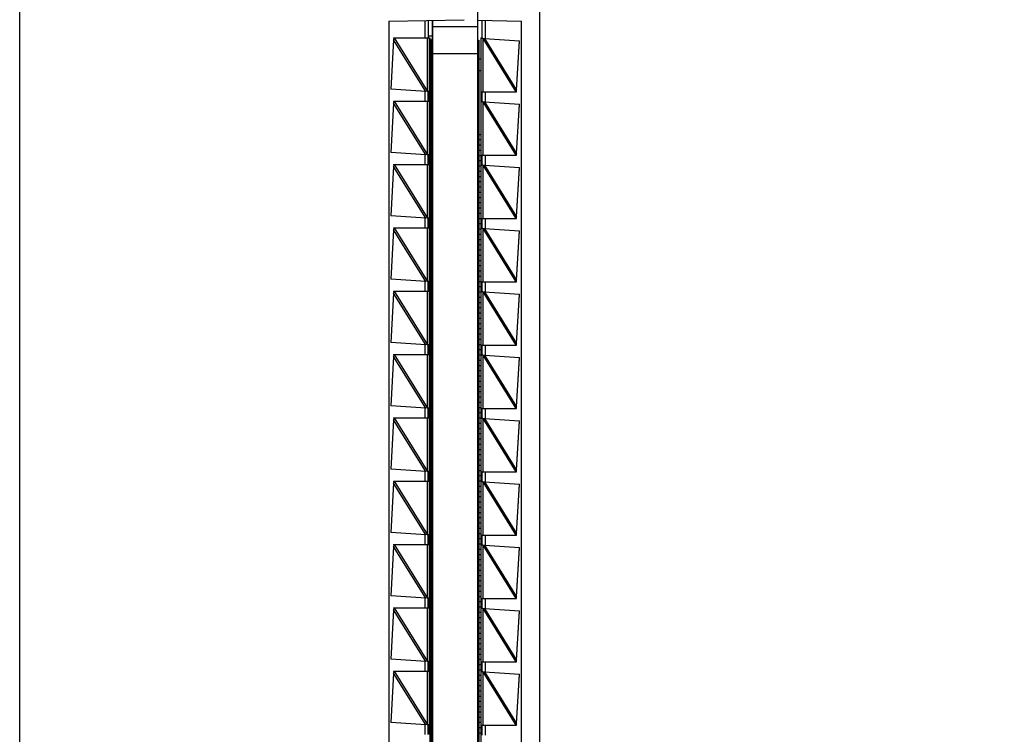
# Model space of a CAD drawing. Header units: inches. Extents: x 0 to 22, y 0 to 17.
# Tile 20 of 23: x 16.7 to 18.2, y 9.2 to 10.3. Entities that reach past the tile are written whole.
import ezdxf

# ---------------------------------------------------------------- set-up
doc = ezdxf.new("R2010")
doc.units = ezdxf.units.IN
doc.header["$LTSCALE"] = 1.21
doc.header["$MEASUREMENT"] = 0
doc.layers.get('0').update_dxf_attribs({"linetype": 'CONTINUOUS'})
doc.layers.add('DIMENSIONS', color=7, linetype='CONTINUOUS')
doc.styles.get("Standard").update_dxf_attribs({"font": 'txt', "width": 0.8})
doc.dimstyles.new('DIMSTYLE_1', dxfattribs={"dimtxt": 0.125, "dimasz": 0.18, "dimexe": 0.18, "dimexo": 0.0625, "dimgap": 0.09, "dimtad": 0, "dimtih": 1, "dimtoh": 1, "dimdec": 3, "dimzin": 4, "dimdsep": 46, "dimtxsty": 'STANDARD', "dimblk": '_FILLED', "dimblk1": '_FILLED', "dimblk2": '_FILLED', "dimcen": 0.09, "dimadec": 0, "dimazin": 0, "dimtp": 0.01, "dimtm": 0.01, "dimtfac": 1, "dimtdec": 3, "dimtofl": 0, "dimtmove": 0, "dimatfit": 3, "dimldrblk": '_FILLED', "dimfxl": 1, "dimtolj": 1, "dimtzin": 4, "dimarcsym": 0})

# ---------------------------------------------------------------- blocks, each defined once
blk = doc.blocks.new('*D14')
at = {"layer": 'DIMENSIONS', "color": 2, "linetype": 'CONTINUOUS'}
blk.add_line((16.8386, 11.1437), (16.8386, 11.7656), dxfattribs=at)
at = {"layer": 'DIMENSIONS', "color": 2, "linetype": 'CONTINUOUS', "insert": (16.7761, 11.8281), "char_height": 0.125, "width": 1.225, "attachment_point": 1, "rotation": 90, "line_spacing_factor": 0.9}
blk.add_mtext('.502{\\Ftxt.shx;\\W1.000000;\\H0.125000; }[12.75]', dxfattribs=at)
blk = doc.blocks.new('_FILLED')
at = {"color": 0, "linetype": 'BYBLOCK'}
blk.add_solid([(0, 0), (-1, 0.1736), (-1, -0.1736)], dxfattribs=at)
blk = doc.blocks.new('*D16')
at = {"layer": 'DIMENSIONS', "color": 2, "linetype": 'CONTINUOUS'}
blk.add_line((17.0262, 10.9561), (18.1711, 10.9561), dxfattribs=at)
at = {"layer": 'DIMENSIONS', "color": 2, "linetype": 'CONTINUOUS', "insert": (18.2336, 11.0186), "char_height": 0.125, "width": 1.425, "attachment_point": 1, "line_spacing_factor": 0.9}
blk.add_mtext('4.822{\\Ftxt.shx;\\W1.000000;\\H0.125000; }[122.48]', dxfattribs=at)

msp = doc.modelspace()

# ---------------------------------------------------------------- linework, layer by layer
at = {"color": 7, "linetype": 'CONTINUOUS'}
for p, q in [((16.7036, 6.1393), (16.7036, 10.9508)), ((17.4836, 10.9508), (17.4836, 6.1393)), ((17.3906, 10.3246), (17.3906, 8.6548)), ((17.2576, 10.2734), (17.3707, 10.2754)), ((17.2576, 10.2734), (17.2576, 6.8167)), ((17.3166, 10.2744), (17.3166, 10.2481)), ((17.3228, 10.2745), (17.3228, 10.2456)), ((17.3236, 6.8156), (17.3236, 10.2745)), ((17.3906, 10.2746), (17.4566, 10.2734)), ((17.3976, 10.2471), (17.3976, 10.2744)), ((17.4566, 6.8167), (17.4566, 10.2734)), ((17.3906, 10.2645), (17.3236, 10.2645)), ((17.2648, 10.2452), (17.2604, 10.1712)), ((17.2647, 10.2481), (17.3193, 10.2481)), ((17.2647, 10.2481), (17.2649, 10.246)), ((17.2655, 10.2481), (17.2648, 10.2452)), ((17.2649, 10.2455), (17.2648, 10.2452)), ((17.3166, 10.2512), (17.3228, 10.2512)), ((17.3193, 10.2481), (17.3193, 6.8421)), ((17.3216, 6.8456), (17.3216, 10.2456)), ((17.3236, 10.2456), (17.3216, 10.2456)), ((17.3906, 10.2445), (17.3926, 10.2445)), ((17.3926, 10.2445), (17.3926, 6.8445)), ((17.3956, 10.2481), (17.3956, 6.8421)), ((17.3956, 10.2481), (17.3976, 10.2481)), ((17.3986, 10.2471), (17.3956, 10.2471)), ((17.3986, 10.2471), (17.4009, 10.2474)), ((17.4009, 10.2474), (17.4538, 10.2439)), ((17.4489, 10.1699), (17.4538, 10.2439)), ((17.4489, 10.1695), (17.4537, 10.2434)), ((17.3193, 10.2197), (17.3216, 10.2197)), ((17.3926, 10.2167), (17.3956, 10.2167)), ((17.3193, 10.2089), (17.3216, 10.2089)), ((17.3197, 10.2089), (17.3197, 10.1626)), ((17.3926, 10.199), (17.3956, 10.199)), ((17.3132, 10.1677), (17.2604, 10.1712)), ((17.3155, 10.1681), (17.3132, 10.1677)), ((17.3155, 10.1681), (17.3186, 10.1681)), ((17.3166, 10.1671), (17.3166, 10.1681)), ((17.3166, 10.1671), (17.3166, 10.154)), ((17.3166, 10.154), (17.3166, 10.1671)), ((17.3956, 10.1671), (17.449, 10.1671)), ((17.3976, 10.1521), (17.3976, 10.1671)), ((17.4482, 10.1671), (17.4489, 10.1699)), ((17.4489, 10.1694), (17.4489, 10.1695)), ((17.4489, 10.1692), (17.4489, 10.1694)), ((17.449, 10.1671), (17.4489, 10.1692)), ((17.2647, 10.1531), (17.3186, 10.1531)), ((17.2647, 10.1531), (17.2649, 10.151)), ((17.2655, 10.1531), (17.2648, 10.1502)), ((17.2649, 10.1505), (17.2648, 10.1502)), ((17.3166, 10.1531), (17.3166, 10.154)), ((17.3193, 10.1626), (17.3216, 10.1626)), ((17.3986, 10.1521), (17.3956, 10.1521)), ((17.3986, 10.1521), (17.4009, 10.1524)), ((17.4009, 10.1524), (17.4538, 10.1489)), ((17.2648, 10.1502), (17.2604, 10.0762)), ((17.4489, 10.0749), (17.4538, 10.1489)), ((17.4489, 10.0745), (17.4537, 10.1484)), ((17.3193, 10.1311), (17.3216, 10.1311)), ((17.3193, 10.1232), (17.3216, 10.1232)), ((17.3197, 10.1311), (17.3197, 10.1232)), ((17.3926, 10.1034), (17.3956, 10.1034)), ((17.3926, 10.0955), (17.3956, 10.0955)), ((17.3926, 10.0876), (17.3956, 10.0876)), ((17.3926, 10.0797), (17.3956, 10.0797)), ((17.3132, 10.0727), (17.2604, 10.0762)), ((17.3155, 10.0731), (17.3132, 10.0727)), ((17.3155, 10.0731), (17.3186, 10.0731)), ((17.3166, 10.0721), (17.3166, 10.0731)), ((17.3166, 10.0721), (17.3166, 10.059)), ((17.3166, 10.059), (17.3166, 10.0721)), ((17.3926, 10.0719), (17.3956, 10.0719)), ((17.3926, 10.064), (17.3956, 10.064)), ((17.3956, 10.0721), (17.449, 10.0721)), ((17.3976, 10.0571), (17.3976, 10.0721)), ((17.4482, 10.0721), (17.4489, 10.0749)), ((17.4489, 10.0744), (17.4489, 10.0745)), ((17.4489, 10.0742), (17.4489, 10.0744)), ((17.449, 10.0721), (17.4489, 10.0742)), ((17.2648, 10.0552), (17.2604, 9.9812)), ((17.2647, 10.0581), (17.3186, 10.0581)), ((17.2647, 10.0581), (17.2649, 10.056)), ((17.2655, 10.0581), (17.2648, 10.0552)), ((17.2649, 10.0555), (17.2648, 10.0552)), ((17.3166, 10.0581), (17.3166, 10.059)), ((17.3926, 10.0561), (17.3956, 10.0561)), ((17.3926, 10.0482), (17.3956, 10.0482)), ((17.3986, 10.0571), (17.3956, 10.0571)), ((17.3986, 10.0571), (17.4009, 10.0574)), ((17.4009, 10.0574), (17.4538, 10.0539)), ((17.4489, 9.9799), (17.4538, 10.0539)), ((17.4489, 9.9795), (17.4537, 10.0534)), ((17.3926, 10.0404), (17.3956, 10.0404)), ((17.3926, 10.0325), (17.3956, 10.0325)), ((17.3926, 10.0246), (17.3956, 10.0246)), ((17.3926, 10.0167), (17.3956, 10.0167)), ((17.3926, 10.0089), (17.3956, 10.0089)), ((17.3926, 10.001), (17.3956, 10.001)), ((17.3926, 9.9931), (17.3956, 9.9931)), ((17.3132, 9.9777), (17.2604, 9.9812)), ((17.3155, 9.9781), (17.3132, 9.9777)), ((17.3155, 9.9781), (17.3186, 9.9781)), ((17.3166, 9.9771), (17.3166, 9.9781)), ((17.3166, 9.9771), (17.3166, 9.964)), ((17.3166, 9.964), (17.3166, 9.9771)), ((17.3926, 9.9852), (17.3956, 9.9852)), ((17.3926, 9.9774), (17.3956, 9.9774)), ((17.3956, 9.9771), (17.449, 9.9771)), ((17.3976, 9.9621), (17.3976, 9.9771)), ((17.4482, 9.9771), (17.4489, 9.9799)), ((17.4489, 9.9794), (17.4489, 9.9795)), ((17.4489, 9.9792), (17.4489, 9.9794)), ((17.449, 9.9771), (17.4489, 9.9792)), ((17.2648, 9.9602), (17.2604, 9.8862)), ((17.2647, 9.9631), (17.3186, 9.9631)), ((17.2647, 9.9631), (17.2649, 9.961)), ((17.2655, 9.9631), (17.2648, 9.9602)), ((17.2649, 9.9605), (17.2648, 9.9602)), ((17.3166, 9.9631), (17.3166, 9.964)), ((17.3926, 9.9695), (17.3956, 9.9695)), ((17.3926, 9.9616), (17.3956, 9.9616)), ((17.3986, 9.9621), (17.3956, 9.9621)), ((17.3986, 9.9621), (17.4009, 9.9624)), ((17.4009, 9.9624), (17.4538, 9.9589)), ((17.4489, 9.8849), (17.4538, 9.9589)), ((17.4489, 9.8845), (17.4537, 9.9584)), ((17.3926, 9.9537), (17.3956, 9.9537)), ((17.3926, 9.9459), (17.3956, 9.9459)), ((17.3926, 9.938), (17.3956, 9.938)), ((17.3926, 9.9301), (17.3956, 9.9301)), ((17.3926, 9.9223), (17.3956, 9.9223)), ((17.3926, 9.9144), (17.3956, 9.9144)), ((17.3926, 9.9065), (17.3956, 9.9065)), ((17.3132, 9.8827), (17.2604, 9.8862)), ((17.3926, 9.8986), (17.3956, 9.8986)), ((17.3926, 9.8908), (17.3956, 9.8908)), ((17.4482, 9.8821), (17.4489, 9.8849)), ((17.4489, 9.8844), (17.4489, 9.8845)), ((17.3155, 9.8831), (17.3132, 9.8827)), ((17.3155, 9.8831), (17.3186, 9.8831)), ((17.3166, 9.8821), (17.3166, 9.8831)), ((17.3166, 9.8821), (17.3166, 9.869)), ((17.3166, 9.869), (17.3166, 9.8821)), ((17.3926, 9.8829), (17.3956, 9.8829)), ((17.3926, 9.875), (17.3956, 9.875)), ((17.3956, 9.8821), (17.449, 9.8821)), ((17.3976, 9.8671), (17.3976, 9.8821)), ((17.4489, 9.8842), (17.4489, 9.8844)), ((17.449, 9.8821), (17.4489, 9.8842)), ((17.2648, 9.8652), (17.2604, 9.7912)), ((17.2647, 9.8681), (17.3186, 9.8681)), ((17.2647, 9.8681), (17.2649, 9.866)), ((17.2655, 9.8681), (17.2648, 9.8652)), ((17.2649, 9.8655), (17.2648, 9.8652)), ((17.3166, 9.8681), (17.3166, 9.869)), ((17.3926, 9.8671), (17.3956, 9.8671)), ((17.3926, 9.8593), (17.3956, 9.8593)), ((17.3986, 9.8671), (17.3956, 9.8671)), ((17.3986, 9.8671), (17.4009, 9.8674)), ((17.4009, 9.8674), (17.4538, 9.8639)), ((17.4489, 9.7899), (17.4538, 9.8639)), ((17.4489, 9.7895), (17.4537, 9.8634)), ((17.3926, 9.8514), (17.3956, 9.8514)), ((17.3926, 9.8435), (17.3956, 9.8435)), ((17.3926, 9.8356), (17.3956, 9.8356)), ((17.3926, 9.8278), (17.3956, 9.8278)), ((17.3926, 9.8199), (17.3956, 9.8199)), ((17.3926, 9.812), (17.3956, 9.812)), ((17.3926, 9.8041), (17.3956, 9.8041)), ((17.3926, 9.7963), (17.3956, 9.7963)), ((17.3132, 9.7877), (17.2604, 9.7912)), ((17.3155, 9.7881), (17.3132, 9.7877)), ((17.3155, 9.7881), (17.3186, 9.7881)), ((17.3166, 9.7871), (17.3166, 9.7881)), ((17.3166, 9.7871), (17.3166, 9.774)), ((17.3166, 9.774), (17.3166, 9.7871)), ((17.3926, 9.7884), (17.3956, 9.7884)), ((17.3956, 9.7871), (17.449, 9.7871)), ((17.3976, 9.7721), (17.3976, 9.7871)), ((17.4482, 9.7871), (17.4489, 9.7899)), ((17.4489, 9.7894), (17.4489, 9.7895)), ((17.4489, 9.7892), (17.4489, 9.7894)), ((17.449, 9.7871), (17.4489, 9.7892)), ((17.2648, 9.7702), (17.2604, 9.6962)), ((17.2647, 9.7731), (17.3186, 9.7731)), ((17.2647, 9.7731), (17.2649, 9.771)), ((17.2655, 9.7731), (17.2648, 9.7702)), ((17.2649, 9.7705), (17.2648, 9.7702)), ((17.3166, 9.7731), (17.3166, 9.774)), ((17.3926, 9.7805), (17.3956, 9.7805)), ((17.3926, 9.7726), (17.3956, 9.7726)), ((17.3986, 9.7721), (17.3956, 9.7721)), ((17.3986, 9.7721), (17.4009, 9.7724)), ((17.4009, 9.7724), (17.4538, 9.7689)), ((17.4489, 9.6949), (17.4538, 9.7689)), ((17.4489, 9.6945), (17.4537, 9.7684)), ((17.3926, 9.7648), (17.3956, 9.7648)), ((17.3926, 9.7569), (17.3956, 9.7569)), ((17.3926, 9.749), (17.3956, 9.749)), ((17.3926, 9.7411), (17.3956, 9.7411)), ((17.3926, 9.7333), (17.3956, 9.7333)), ((17.3926, 9.7254), (17.3956, 9.7254)), ((17.3926, 9.7175), (17.3956, 9.7175)), ((17.3926, 9.7097), (17.3956, 9.7097)), ((17.3132, 9.6927), (17.2604, 9.6962)), ((17.3155, 9.6931), (17.3132, 9.6927)), ((17.3155, 9.6931), (17.3186, 9.6931)), ((17.3166, 9.6921), (17.3166, 9.6931)), ((17.3926, 9.7018), (17.3956, 9.7018)), ((17.3926, 9.6939), (17.3956, 9.6939)), ((17.4482, 9.6921), (17.4489, 9.6949)), ((17.4489, 9.6944), (17.4489, 9.6945)), ((17.4489, 9.6942), (17.4489, 9.6944)), ((17.449, 9.6921), (17.4489, 9.6942)), ((17.2647, 9.6781), (17.3186, 9.6781)), ((17.2647, 9.6781), (17.2649, 9.676)), ((17.2655, 9.6781), (17.2648, 9.6752)), ((17.3166, 9.6921), (17.3166, 9.679)), ((17.3166, 9.679), (17.3166, 9.6921)), ((17.3166, 9.6781), (17.3166, 9.679)), ((17.3926, 9.686), (17.3956, 9.686)), ((17.3926, 9.6782), (17.3956, 9.6782)), ((17.3956, 9.6921), (17.449, 9.6921)), ((17.3976, 9.6771), (17.3976, 9.6921)), ((17.2648, 9.6752), (17.2604, 9.6012)), ((17.2649, 9.6755), (17.2648, 9.6752)), ((17.3926, 9.6703), (17.3956, 9.6703)), ((17.3986, 9.6771), (17.3956, 9.6771)), ((17.3986, 9.6771), (17.4009, 9.6774)), ((17.4009, 9.6774), (17.4538, 9.6739)), ((17.4489, 9.5999), (17.4538, 9.6739)), ((17.4489, 9.5995), (17.4537, 9.6734)), ((17.3926, 9.6624), (17.3956, 9.6624)), ((17.3926, 9.6545), (17.3956, 9.6545)), ((17.3926, 9.6467), (17.3956, 9.6467)), ((17.3926, 9.6388), (17.3956, 9.6388)), ((17.3926, 9.6309), (17.3956, 9.6309)), ((17.3926, 9.623), (17.3956, 9.623)), ((17.3926, 9.6152), (17.3956, 9.6152)), ((17.3926, 9.6073), (17.3956, 9.6073)), ((17.3132, 9.5977), (17.2604, 9.6012)), ((17.3155, 9.5981), (17.3132, 9.5977)), ((17.3155, 9.5981), (17.3186, 9.5981)), ((17.3166, 9.5971), (17.3166, 9.5981)), ((17.3166, 9.5971), (17.3166, 9.584)), ((17.3166, 9.584), (17.3166, 9.5971)), ((17.3926, 9.5994), (17.3956, 9.5994)), ((17.3926, 9.5915), (17.3956, 9.5915)), ((17.3956, 9.5971), (17.449, 9.5971)), ((17.3976, 9.5821), (17.3976, 9.5971)), ((17.4482, 9.5971), (17.4489, 9.5999)), ((17.4489, 9.5994), (17.4489, 9.5995)), ((17.4489, 9.5992), (17.4489, 9.5994)), ((17.449, 9.5971), (17.4489, 9.5992)), ((17.2648, 9.5802), (17.2604, 9.5062)), ((17.2647, 9.5831), (17.3186, 9.5831)), ((17.2647, 9.5831), (17.2649, 9.581)), ((17.2655, 9.5831), (17.2648, 9.5802)), ((17.2649, 9.5805), (17.2648, 9.5802)), ((17.3166, 9.5831), (17.3166, 9.584)), ((17.3926, 9.5837), (17.3956, 9.5837)), ((17.3926, 9.5758), (17.3956, 9.5758)), ((17.3986, 9.5821), (17.3956, 9.5821)), ((17.3986, 9.5821), (17.4009, 9.5824)), ((17.4009, 9.5824), (17.4538, 9.5789)), ((17.4489, 9.5049), (17.4538, 9.5789)), ((17.4489, 9.5045), (17.4537, 9.5784)), ((17.3926, 9.5679), (17.3956, 9.5679)), ((17.3926, 9.56), (17.3956, 9.56)), ((17.3926, 9.5522), (17.3956, 9.5522)), ((17.3926, 9.5443), (17.3956, 9.5443)), ((17.3926, 9.5364), (17.3956, 9.5364)), ((17.3926, 9.5286), (17.3956, 9.5286)), ((17.3926, 9.5207), (17.3956, 9.5207)), ((17.3132, 9.5027), (17.2604, 9.5062)), ((17.3155, 9.5031), (17.3132, 9.5027)), ((17.3155, 9.5031), (17.3186, 9.5031)), ((17.3166, 9.5021), (17.3166, 9.5031)), ((17.3166, 9.5021), (17.3166, 9.489)), ((17.3166, 9.489), (17.3166, 9.5021)), ((17.3926, 9.5128), (17.3956, 9.5128)), ((17.3926, 9.5049), (17.3956, 9.5049)), ((17.3956, 9.5021), (17.449, 9.5021)), ((17.3976, 9.4871), (17.3976, 9.5021)), ((17.4482, 9.5021), (17.4489, 9.5049)), ((17.4489, 9.5044), (17.4489, 9.5045)), ((17.4489, 9.5042), (17.4489, 9.5044)), ((17.449, 9.5021), (17.4489, 9.5042)), ((17.2647, 9.4881), (17.3186, 9.4881)), ((17.2647, 9.4881), (17.2649, 9.486)), ((17.2655, 9.4881), (17.2648, 9.4852)), ((17.3166, 9.4881), (17.3166, 9.489)), ((17.3926, 9.4971), (17.3956, 9.4971)), ((17.3926, 9.4892), (17.3956, 9.4892)), ((17.3986, 9.4871), (17.3956, 9.4871)), ((17.3986, 9.4871), (17.4009, 9.4874)), ((17.4009, 9.4874), (17.4538, 9.4839)), ((17.2648, 9.4852), (17.2604, 9.4112)), ((17.2649, 9.4855), (17.2648, 9.4852)), ((17.3926, 9.4813), (17.3956, 9.4813)), ((17.3926, 9.4734), (17.3956, 9.4734)), ((17.4489, 9.4099), (17.4538, 9.4839)), ((17.4489, 9.4095), (17.4537, 9.4834)), ((17.3926, 9.4656), (17.3956, 9.4656)), ((17.3926, 9.4577), (17.3956, 9.4577)), ((17.3926, 9.4498), (17.3956, 9.4498)), ((17.3926, 9.4419), (17.3956, 9.4419)), ((17.3926, 9.4341), (17.3956, 9.4341)), ((17.3926, 9.4262), (17.3956, 9.4262)), ((17.3926, 9.4183), (17.3956, 9.4183)), ((17.3132, 9.4077), (17.2604, 9.4112)), ((17.3155, 9.4081), (17.3132, 9.4077)), ((17.3155, 9.4081), (17.3186, 9.4081)), ((17.3166, 9.4071), (17.3166, 9.4081)), ((17.3166, 9.4071), (17.3166, 9.394)), ((17.3166, 9.394), (17.3166, 9.4071)), ((17.3926, 9.4104), (17.3956, 9.4104)), ((17.3926, 9.4026), (17.3956, 9.4026)), ((17.3956, 9.4071), (17.449, 9.4071)), ((17.3976, 9.3921), (17.3976, 9.4071)), ((17.4482, 9.4071), (17.4489, 9.4099)), ((17.4489, 9.4094), (17.4489, 9.4095)), ((17.4489, 9.4092), (17.4489, 9.4094)), ((17.449, 9.4071), (17.4489, 9.4092)), ((17.2648, 9.3902), (17.2604, 9.3162)), ((17.2647, 9.3931), (17.3186, 9.3931)), ((17.2647, 9.3931), (17.2649, 9.391)), ((17.2655, 9.3931), (17.2648, 9.3902)), ((17.2649, 9.3905), (17.2648, 9.3902)), ((17.3166, 9.3931), (17.3166, 9.394)), ((17.3926, 9.3947), (17.3956, 9.3947)), ((17.3926, 9.3868), (17.3956, 9.3868)), ((17.3986, 9.3921), (17.3956, 9.3921)), ((17.3986, 9.3921), (17.4009, 9.3924)), ((17.4009, 9.3924), (17.4538, 9.3889)), ((17.4489, 9.3149), (17.4538, 9.3889)), ((17.4489, 9.3145), (17.4537, 9.3884)), ((17.3926, 9.3789), (17.3956, 9.3789)), ((17.3926, 9.3711), (17.3956, 9.3711)), ((17.3926, 9.3632), (17.3956, 9.3632)), ((17.3926, 9.3553), (17.3956, 9.3553)), ((17.3926, 9.3474), (17.3956, 9.3474)), ((17.3926, 9.3396), (17.3956, 9.3396)), ((17.3926, 9.3317), (17.3956, 9.3317)), ((17.3926, 9.3238), (17.3956, 9.3238)), ((17.3132, 9.3127), (17.2604, 9.3162)), ((17.3155, 9.3131), (17.3132, 9.3127)), ((17.3155, 9.3131), (17.3186, 9.3131)), ((17.3166, 9.3121), (17.3166, 9.3131)), ((17.3166, 9.3121), (17.3166, 9.299)), ((17.3166, 9.299), (17.3166, 9.3121)), ((17.3926, 9.316), (17.3956, 9.316)), ((17.3956, 9.3121), (17.449, 9.3121)), ((17.3976, 9.2971), (17.3976, 9.3121)), ((17.4482, 9.3121), (17.4489, 9.3149)), ((17.4489, 9.3144), (17.4489, 9.3145)), ((17.4489, 9.3142), (17.4489, 9.3144)), ((17.449, 9.3121), (17.4489, 9.3142)), ((17.2648, 9.2952), (17.2604, 9.2212)), ((17.2647, 9.2981), (17.3186, 9.2981)), ((17.2647, 9.2981), (17.2649, 9.296)), ((17.2655, 9.2981), (17.2648, 9.2952)), ((17.2649, 9.2955), (17.2648, 9.2952)), ((17.3166, 9.2981), (17.3166, 9.299)), ((17.3926, 9.3081), (17.3956, 9.3081)), ((17.3926, 9.3002), (17.3956, 9.3002)), ((17.3986, 9.2971), (17.3956, 9.2971)), ((17.3986, 9.2971), (17.4009, 9.2974)), ((17.4009, 9.2974), (17.4538, 9.2939)), ((17.4489, 9.2199), (17.4538, 9.2939)), ((17.3926, 9.2923), (17.3956, 9.2923)), ((17.3926, 9.2845), (17.3956, 9.2845)), ((17.4489, 9.2195), (17.4537, 9.2934)), ((17.3926, 9.2766), (17.3956, 9.2766)), ((17.3926, 9.2687), (17.3956, 9.2687)), ((17.3926, 9.2608), (17.3956, 9.2608)), ((17.3926, 9.253), (17.3956, 9.253)), ((17.3926, 9.2451), (17.3956, 9.2451)), ((17.3926, 9.2372), (17.3956, 9.2372)), ((17.3132, 9.2177), (17.2604, 9.2212)), ((17.3926, 9.2293), (17.3956, 9.2293)), ((17.3926, 9.2215), (17.3956, 9.2215)), ((17.4482, 9.2171), (17.4489, 9.2199)), ((17.3155, 9.2181), (17.3132, 9.2177)), ((17.3155, 9.2181), (17.3186, 9.2181)), ((17.3166, 9.2171), (17.3166, 9.2181)), ((17.3166, 9.2171), (17.3166, 9.204)), ((17.3166, 9.204), (17.3166, 9.2171)), ((17.3926, 9.2136), (17.3956, 9.2136)), ((17.3926, 9.2057), (17.3956, 9.2057)), ((17.3956, 9.2171), (17.449, 9.2171)), ((17.3976, 9.2021), (17.3976, 9.2171)), ((17.4489, 9.2194), (17.4489, 9.2195)), ((17.4489, 9.2192), (17.4489, 9.2194)), ((17.449, 9.2171), (17.4489, 9.2192)), ((17.3166, 9.2031), (17.3166, 9.204))]:
    msp.add_line(p, q, dxfattribs=at)
at = {"color": 9, "linetype": 'CONTINUOUS'}
for p, q in [((17.3117, 10.2743), (17.3117, 10.2481)), ((17.4025, 10.2473), (17.4025, 10.2743)), ((17.3132, 10.1677), (17.2648, 10.2452)), ((17.2655, 10.2481), (17.3156, 10.1679)), ((17.3156, 10.1679), (17.3156, 10.2481)), ((17.3186, 10.1681), (17.3186, 10.2481)), ((17.3985, 10.2472), (17.3985, 10.1671)), ((17.3985, 10.2472), (17.4482, 10.1671)), ((17.4009, 10.2474), (17.4489, 10.1699)), ((17.3236, 10.2245), (17.3906, 10.2245)), ((17.3117, 10.1678), (17.3117, 10.1531)), ((17.4025, 10.1523), (17.4025, 10.1671)), ((17.2655, 10.1531), (17.3156, 10.0729)), ((17.3156, 10.0729), (17.3156, 10.1531)), ((17.3186, 10.0731), (17.3186, 10.1531)), ((17.3985, 10.1522), (17.3985, 10.0721)), ((17.3985, 10.1522), (17.4482, 10.0721)), ((17.4009, 10.1524), (17.4489, 10.0749)), ((17.3132, 10.0727), (17.2648, 10.1502)), ((17.3117, 10.0728), (17.3117, 10.0581)), ((17.4025, 10.0573), (17.4025, 10.0721)), ((17.3132, 9.9777), (17.2648, 10.0552)), ((17.2655, 10.0581), (17.3156, 9.9779)), ((17.3156, 9.9779), (17.3156, 10.0581)), ((17.3186, 9.9781), (17.3186, 10.0581)), ((17.3985, 10.0572), (17.3985, 9.9771)), ((17.3985, 10.0572), (17.4482, 9.9771)), ((17.4009, 10.0574), (17.4489, 9.9799)), ((17.3117, 9.9778), (17.3117, 9.9631)), ((17.4025, 9.9623), (17.4025, 9.9771)), ((17.3132, 9.8827), (17.2648, 9.9602)), ((17.2655, 9.9631), (17.3156, 9.8829)), ((17.3156, 9.8829), (17.3156, 9.9631)), ((17.3186, 9.8831), (17.3186, 9.9631)), ((17.3985, 9.9622), (17.3985, 9.8821)), ((17.3985, 9.9622), (17.4482, 9.8821)), ((17.4009, 9.9624), (17.4489, 9.8849)), ((17.3117, 9.8828), (17.3117, 9.8681)), ((17.4025, 9.8673), (17.4025, 9.8821)), ((17.3132, 9.7877), (17.2648, 9.8652)), ((17.2655, 9.8681), (17.3156, 9.7879)), ((17.3156, 9.7879), (17.3156, 9.8681)), ((17.3186, 9.7881), (17.3186, 9.8681)), ((17.3985, 9.8672), (17.3985, 9.7871)), ((17.3985, 9.8672), (17.4482, 9.7871)), ((17.4009, 9.8674), (17.4489, 9.7899)), ((17.3117, 9.7878), (17.3117, 9.7731)), ((17.4025, 9.7723), (17.4025, 9.7871)), ((17.3132, 9.6927), (17.2648, 9.7702)), ((17.2655, 9.7731), (17.3156, 9.6929)), ((17.3156, 9.6929), (17.3156, 9.7731)), ((17.3186, 9.6931), (17.3186, 9.7731)), ((17.3985, 9.7722), (17.3985, 9.6921)), ((17.3985, 9.7722), (17.4482, 9.6921)), ((17.4009, 9.7724), (17.4489, 9.6949)), ((17.3117, 9.6928), (17.3117, 9.6781)), ((17.2655, 9.6781), (17.3156, 9.5979)), ((17.3156, 9.5979), (17.3156, 9.6781)), ((17.3186, 9.5981), (17.3186, 9.6781)), ((17.4025, 9.6773), (17.4025, 9.6921)), ((17.3132, 9.5977), (17.2648, 9.6752)), ((17.3985, 9.6772), (17.3985, 9.5971)), ((17.3985, 9.6772), (17.4482, 9.5971)), ((17.4009, 9.6774), (17.4489, 9.5999)), ((17.3117, 9.5978), (17.3117, 9.5831)), ((17.4025, 9.5823), (17.4025, 9.5971)), ((17.3132, 9.5027), (17.2648, 9.5802)), ((17.2655, 9.5831), (17.3156, 9.5029)), ((17.3156, 9.5029), (17.3156, 9.5831)), ((17.3186, 9.5031), (17.3186, 9.5831)), ((17.3985, 9.5822), (17.3985, 9.5021)), ((17.3985, 9.5822), (17.4482, 9.5021)), ((17.4009, 9.5824), (17.4489, 9.5049)), ((17.3117, 9.5028), (17.3117, 9.4881)), ((17.4025, 9.4873), (17.4025, 9.5021)), ((17.2655, 9.4881), (17.3156, 9.4079)), ((17.3156, 9.4079), (17.3156, 9.4881)), ((17.3186, 9.4081), (17.3186, 9.4881)), ((17.3985, 9.4872), (17.3985, 9.4071)), ((17.3985, 9.4872), (17.4482, 9.4071)), ((17.4009, 9.4874), (17.4489, 9.4099)), ((17.3132, 9.4077), (17.2648, 9.4852)), ((17.3117, 9.4078), (17.3117, 9.3931)), ((17.4025, 9.3923), (17.4025, 9.4071)), ((17.3132, 9.3127), (17.2648, 9.3902)), ((17.2655, 9.3931), (17.3156, 9.3129)), ((17.3156, 9.3129), (17.3156, 9.3931)), ((17.3186, 9.3131), (17.3186, 9.3931)), ((17.3985, 9.3922), (17.3985, 9.3121)), ((17.3985, 9.3922), (17.4482, 9.3121)), ((17.4009, 9.3924), (17.4489, 9.3149)), ((17.3117, 9.3128), (17.3117, 9.2981)), ((17.4025, 9.2973), (17.4025, 9.3121)), ((17.3132, 9.2177), (17.2648, 9.2952)), ((17.2655, 9.2981), (17.3156, 9.2179)), ((17.3156, 9.2179), (17.3156, 9.2981)), ((17.3186, 9.2181), (17.3186, 9.2981)), ((17.3985, 9.2972), (17.3985, 9.2171)), ((17.3985, 9.2972), (17.4482, 9.2171)), ((17.4009, 9.2974), (17.4489, 9.2199)), ((17.3117, 9.2178), (17.3117, 9.2031)), ((17.4025, 9.2023), (17.4025, 9.2171))]:
    msp.add_line(p, q, dxfattribs=at)
at = {"color": 7, "linetype": 'CONTINUOUS'}
for points in [[(17.2649, 10.246), (17.2649, 10.2458), (17.2649, 10.2455)], [(17.2649, 10.151), (17.2649, 10.1508), (17.2649, 10.1505)], [(17.2649, 10.056), (17.2649, 10.0558), (17.2649, 10.0555)], [(17.2649, 9.961), (17.2649, 9.9608), (17.2649, 9.9605)], [(17.2649, 9.866), (17.2649, 9.8658), (17.2649, 9.8655)], [(17.2649, 9.771), (17.2649, 9.7708), (17.2649, 9.7705)], [(17.2649, 9.676), (17.2649, 9.6758), (17.2649, 9.6755)], [(17.2649, 9.581), (17.2649, 9.5808), (17.2649, 9.5805)], [(17.2649, 9.486), (17.2649, 9.4858), (17.2649, 9.4855)], [(17.2649, 9.391), (17.2649, 9.3908), (17.2649, 9.3905)], [(17.2649, 9.296), (17.2649, 9.2958), (17.2649, 9.2955)]]:
    msp.add_lwpolyline(points, dxfattribs=at)
for points in [[(17.3186, 10.1531), (17.3186, 10.1531), (17.3186, 10.1531), (17.3186, 10.1531), (17.3186, 10.1531), (17.3186, 10.1531), (17.3186, 10.1531), (17.3186, 10.1531), (17.3186, 10.1531), (17.3186, 10.1532), (17.3186, 10.1533), (17.3186, 10.1534), (17.3186, 10.1535), (17.3186, 10.1536), (17.3186, 10.1538), (17.3186, 10.1539), (17.3186, 10.1541), (17.3186, 10.1544), (17.3187, 10.1548), (17.3187, 10.1553), (17.3187, 10.1558), (17.3187, 10.1564), (17.3187, 10.157), (17.3187, 10.1577), (17.3187, 10.1584), (17.3187, 10.1593), (17.3187, 10.1606), (17.3187, 10.1618), (17.3187, 10.1627), (17.3187, 10.1634), (17.3187, 10.1641), (17.3187, 10.1647), (17.3187, 10.1653), (17.3187, 10.1658), (17.3187, 10.1663), (17.3186, 10.1667), (17.3186, 10.167), (17.3186, 10.1672), (17.3186, 10.1673), (17.3186, 10.1675), (17.3186, 10.1676), (17.3186, 10.1677), (17.3186, 10.1678), (17.3186, 10.1679), (17.3186, 10.168), (17.3186, 10.168), (17.3186, 10.168), (17.3186, 10.168), (17.3186, 10.168), (17.3186, 10.168), (17.3186, 10.1681), (17.3186, 10.1681), (17.3186, 10.1681)], [(17.3186, 10.0581), (17.3186, 10.0581), (17.3186, 10.0581), (17.3186, 10.0581), (17.3186, 10.0581), (17.3186, 10.0581), (17.3186, 10.0581), (17.3186, 10.0581), (17.3186, 10.0581), (17.3186, 10.0582), (17.3186, 10.0583), (17.3186, 10.0584), (17.3186, 10.0585), (17.3186, 10.0586), (17.3186, 10.0588), (17.3186, 10.0589), (17.3186, 10.0591), (17.3186, 10.0594), (17.3187, 10.0598), (17.3187, 10.0603), (17.3187, 10.0608), (17.3187, 10.0614), (17.3187, 10.062), (17.3187, 10.0627), (17.3187, 10.0634), (17.3187, 10.0643), (17.3187, 10.0656), (17.3187, 10.0668), (17.3187, 10.0677), (17.3187, 10.0684), (17.3187, 10.0691), (17.3187, 10.0697), (17.3187, 10.0703), (17.3187, 10.0708), (17.3187, 10.0713), (17.3186, 10.0717), (17.3186, 10.072), (17.3186, 10.0722), (17.3186, 10.0723), (17.3186, 10.0725), (17.3186, 10.0726), (17.3186, 10.0727), (17.3186, 10.0728), (17.3186, 10.0729), (17.3186, 10.073), (17.3186, 10.073), (17.3186, 10.073), (17.3186, 10.073), (17.3186, 10.073), (17.3186, 10.073), (17.3186, 10.0731), (17.3186, 10.0731), (17.3186, 10.0731)], [(17.3186, 9.9631), (17.3186, 9.9631), (17.3186, 9.9631), (17.3186, 9.9631), (17.3186, 9.9631), (17.3186, 9.9631), (17.3186, 9.9631), (17.3186, 9.9631), (17.3186, 9.9631), (17.3186, 9.9632), (17.3186, 9.9633), (17.3186, 9.9634), (17.3186, 9.9635), (17.3186, 9.9636), (17.3186, 9.9638), (17.3186, 9.9639), (17.3186, 9.9641), (17.3186, 9.9644), (17.3187, 9.9648), (17.3187, 9.9653), (17.3187, 9.9658), (17.3187, 9.9664), (17.3187, 9.967), (17.3187, 9.9677), (17.3187, 9.9684), (17.3187, 9.9693), (17.3187, 9.9706), (17.3187, 9.9718), (17.3187, 9.9727), (17.3187, 9.9734), (17.3187, 9.9741), (17.3187, 9.9747), (17.3187, 9.9753), (17.3187, 9.9758), (17.3187, 9.9763), (17.3186, 9.9767), (17.3186, 9.977), (17.3186, 9.9772), (17.3186, 9.9773), (17.3186, 9.9775), (17.3186, 9.9776), (17.3186, 9.9777), (17.3186, 9.9778), (17.3186, 9.9779), (17.3186, 9.978), (17.3186, 9.978), (17.3186, 9.978), (17.3186, 9.978), (17.3186, 9.978), (17.3186, 9.978), (17.3186, 9.9781), (17.3186, 9.9781), (17.3186, 9.9781)], [(17.3186, 9.8681), (17.3186, 9.8681), (17.3186, 9.8681), (17.3186, 9.8681), (17.3186, 9.8681), (17.3186, 9.8681), (17.3186, 9.8681), (17.3186, 9.8681), (17.3186, 9.8681), (17.3186, 9.8682), (17.3186, 9.8683), (17.3186, 9.8684), (17.3186, 9.8685), (17.3186, 9.8686), (17.3186, 9.8688), (17.3186, 9.8689), (17.3186, 9.8691), (17.3186, 9.8694), (17.3187, 9.8698), (17.3187, 9.8703), (17.3187, 9.8708), (17.3187, 9.8714), (17.3187, 9.872), (17.3187, 9.8727), (17.3187, 9.8734), (17.3187, 9.8743), (17.3187, 9.8756), (17.3187, 9.8768), (17.3187, 9.8777), (17.3187, 9.8784), (17.3187, 9.8791), (17.3187, 9.8797), (17.3187, 9.8803), (17.3187, 9.8808), (17.3187, 9.8813), (17.3186, 9.8817), (17.3186, 9.882), (17.3186, 9.8822), (17.3186, 9.8823), (17.3186, 9.8825), (17.3186, 9.8826), (17.3186, 9.8827), (17.3186, 9.8828), (17.3186, 9.8829), (17.3186, 9.883), (17.3186, 9.883), (17.3186, 9.883), (17.3186, 9.883), (17.3186, 9.883), (17.3186, 9.883), (17.3186, 9.8831), (17.3186, 9.8831), (17.3186, 9.8831)], [(17.3186, 9.7731), (17.3186, 9.7731), (17.3186, 9.7731), (17.3186, 9.7731), (17.3186, 9.7731), (17.3186, 9.7731), (17.3186, 9.7731), (17.3186, 9.7731), (17.3186, 9.7731), (17.3186, 9.7732), (17.3186, 9.7733), (17.3186, 9.7734), (17.3186, 9.7735), (17.3186, 9.7736), (17.3186, 9.7738), (17.3186, 9.7739), (17.3186, 9.7741), (17.3186, 9.7744), (17.3187, 9.7748), (17.3187, 9.7753), (17.3187, 9.7758), (17.3187, 9.7764), (17.3187, 9.777), (17.3187, 9.7777), (17.3187, 9.7784), (17.3187, 9.7793), (17.3187, 9.7806), (17.3187, 9.7818), (17.3187, 9.7827), (17.3187, 9.7834), (17.3187, 9.7841), (17.3187, 9.7847), (17.3187, 9.7853), (17.3187, 9.7858), (17.3187, 9.7863), (17.3186, 9.7867), (17.3186, 9.787), (17.3186, 9.7872), (17.3186, 9.7873), (17.3186, 9.7875), (17.3186, 9.7876), (17.3186, 9.7877), (17.3186, 9.7878), (17.3186, 9.7879), (17.3186, 9.788), (17.3186, 9.788), (17.3186, 9.788), (17.3186, 9.788), (17.3186, 9.788), (17.3186, 9.788), (17.3186, 9.7881), (17.3186, 9.7881), (17.3186, 9.7881)], [(17.3186, 9.6781), (17.3186, 9.6781), (17.3186, 9.6781), (17.3186, 9.6781), (17.3186, 9.6781), (17.3186, 9.6781), (17.3186, 9.6781), (17.3186, 9.6781), (17.3186, 9.6781), (17.3186, 9.6782), (17.3186, 9.6783), (17.3186, 9.6784), (17.3186, 9.6785), (17.3186, 9.6786), (17.3186, 9.6788), (17.3186, 9.6789), (17.3186, 9.6791), (17.3186, 9.6794), (17.3187, 9.6798), (17.3187, 9.6803), (17.3187, 9.6808), (17.3187, 9.6814), (17.3187, 9.682), (17.3187, 9.6827), (17.3187, 9.6834), (17.3187, 9.6843), (17.3187, 9.6856), (17.3187, 9.6868), (17.3187, 9.6877), (17.3187, 9.6884), (17.3187, 9.6891), (17.3187, 9.6897), (17.3187, 9.6903), (17.3187, 9.6908), (17.3187, 9.6913), (17.3186, 9.6917), (17.3186, 9.692), (17.3186, 9.6922), (17.3186, 9.6923), (17.3186, 9.6925), (17.3186, 9.6926), (17.3186, 9.6927), (17.3186, 9.6928), (17.3186, 9.6929), (17.3186, 9.693), (17.3186, 9.693), (17.3186, 9.693), (17.3186, 9.693), (17.3186, 9.693), (17.3186, 9.693), (17.3186, 9.6931), (17.3186, 9.6931), (17.3186, 9.6931)], [(17.3186, 9.5831), (17.3186, 9.5831), (17.3186, 9.5831), (17.3186, 9.5831), (17.3186, 9.5831), (17.3186, 9.5831), (17.3186, 9.5831), (17.3186, 9.5831), (17.3186, 9.5831), (17.3186, 9.5832), (17.3186, 9.5833), (17.3186, 9.5834), (17.3186, 9.5835), (17.3186, 9.5836), (17.3186, 9.5838), (17.3186, 9.5839), (17.3186, 9.5841), (17.3186, 9.5844), (17.3187, 9.5848), (17.3187, 9.5853), (17.3187, 9.5858), (17.3187, 9.5864), (17.3187, 9.587), (17.3187, 9.5877), (17.3187, 9.5884), (17.3187, 9.5893), (17.3187, 9.5906), (17.3187, 9.5918), (17.3187, 9.5927), (17.3187, 9.5934), (17.3187, 9.5941), (17.3187, 9.5947), (17.3187, 9.5953), (17.3187, 9.5958), (17.3187, 9.5963), (17.3186, 9.5967), (17.3186, 9.597), (17.3186, 9.5972), (17.3186, 9.5973), (17.3186, 9.5975), (17.3186, 9.5976), (17.3186, 9.5977), (17.3186, 9.5978), (17.3186, 9.5979), (17.3186, 9.598), (17.3186, 9.598), (17.3186, 9.598), (17.3186, 9.598), (17.3186, 9.598), (17.3186, 9.598), (17.3186, 9.5981), (17.3186, 9.5981), (17.3186, 9.5981)], [(17.3186, 9.4881), (17.3186, 9.4881), (17.3186, 9.4881), (17.3186, 9.4881), (17.3186, 9.4881), (17.3186, 9.4881), (17.3186, 9.4881), (17.3186, 9.4881), (17.3186, 9.4881), (17.3186, 9.4882), (17.3186, 9.4883), (17.3186, 9.4884), (17.3186, 9.4885), (17.3186, 9.4886), (17.3186, 9.4888), (17.3186, 9.4889), (17.3186, 9.4891), (17.3186, 9.4894), (17.3187, 9.4898), (17.3187, 9.4903), (17.3187, 9.4908), (17.3187, 9.4914), (17.3187, 9.492), (17.3187, 9.4927), (17.3187, 9.4934), (17.3187, 9.4943), (17.3187, 9.4956), (17.3187, 9.4968), (17.3187, 9.4977), (17.3187, 9.4984), (17.3187, 9.4991), (17.3187, 9.4997), (17.3187, 9.5003), (17.3187, 9.5008), (17.3187, 9.5013), (17.3186, 9.5017), (17.3186, 9.502), (17.3186, 9.5022), (17.3186, 9.5023), (17.3186, 9.5025), (17.3186, 9.5026), (17.3186, 9.5027), (17.3186, 9.5028), (17.3186, 9.5029), (17.3186, 9.503), (17.3186, 9.503), (17.3186, 9.503), (17.3186, 9.503), (17.3186, 9.503), (17.3186, 9.503), (17.3186, 9.5031), (17.3186, 9.5031), (17.3186, 9.5031)], [(17.3186, 9.3931), (17.3186, 9.3931), (17.3186, 9.3931), (17.3186, 9.3931), (17.3186, 9.3931), (17.3186, 9.3931), (17.3186, 9.3931), (17.3186, 9.3931), (17.3186, 9.3931), (17.3186, 9.3932), (17.3186, 9.3933), (17.3186, 9.3934), (17.3186, 9.3935), (17.3186, 9.3936), (17.3186, 9.3938), (17.3186, 9.3939), (17.3186, 9.3941), (17.3186, 9.3944), (17.3187, 9.3948), (17.3187, 9.3953), (17.3187, 9.3958), (17.3187, 9.3964), (17.3187, 9.397), (17.3187, 9.3977), (17.3187, 9.3984), (17.3187, 9.3993), (17.3187, 9.4006), (17.3187, 9.4018), (17.3187, 9.4027), (17.3187, 9.4034), (17.3187, 9.4041), (17.3187, 9.4047), (17.3187, 9.4053), (17.3187, 9.4058), (17.3187, 9.4063), (17.3186, 9.4067), (17.3186, 9.407), (17.3186, 9.4072), (17.3186, 9.4073), (17.3186, 9.4075), (17.3186, 9.4076), (17.3186, 9.4077), (17.3186, 9.4078), (17.3186, 9.4079), (17.3186, 9.408), (17.3186, 9.408), (17.3186, 9.408), (17.3186, 9.408), (17.3186, 9.408), (17.3186, 9.408), (17.3186, 9.4081), (17.3186, 9.4081), (17.3186, 9.4081)], [(17.3186, 9.2981), (17.3186, 9.2981), (17.3186, 9.2981), (17.3186, 9.2981), (17.3186, 9.2981), (17.3186, 9.2981), (17.3186, 9.2981), (17.3186, 9.2981), (17.3186, 9.2981), (17.3186, 9.2982), (17.3186, 9.2983), (17.3186, 9.2984), (17.3186, 9.2985), (17.3186, 9.2986), (17.3186, 9.2988), (17.3186, 9.2989), (17.3186, 9.2991), (17.3186, 9.2994), (17.3187, 9.2998), (17.3187, 9.3003), (17.3187, 9.3008), (17.3187, 9.3014), (17.3187, 9.302), (17.3187, 9.3027), (17.3187, 9.3034), (17.3187, 9.3043), (17.3187, 9.3056), (17.3187, 9.3068), (17.3187, 9.3077), (17.3187, 9.3084), (17.3187, 9.3091), (17.3187, 9.3097), (17.3187, 9.3103), (17.3187, 9.3108), (17.3187, 9.3113), (17.3186, 9.3117), (17.3186, 9.312), (17.3186, 9.3122), (17.3186, 9.3123), (17.3186, 9.3125), (17.3186, 9.3126), (17.3186, 9.3127), (17.3186, 9.3128), (17.3186, 9.3129), (17.3186, 9.313), (17.3186, 9.313), (17.3186, 9.313), (17.3186, 9.313), (17.3186, 9.313), (17.3186, 9.313), (17.3186, 9.3131), (17.3186, 9.3131), (17.3186, 9.3131)], [(17.3186, 9.2031), (17.3186, 9.2031), (17.3186, 9.2031), (17.3186, 9.2031), (17.3186, 9.2031), (17.3186, 9.2031), (17.3186, 9.2031), (17.3186, 9.2031), (17.3186, 9.2031), (17.3186, 9.2032), (17.3186, 9.2033), (17.3186, 9.2034), (17.3186, 9.2035), (17.3186, 9.2036), (17.3186, 9.2038), (17.3186, 9.2039), (17.3186, 9.2041), (17.3186, 9.2044), (17.3187, 9.2048), (17.3187, 9.2053), (17.3187, 9.2058), (17.3187, 9.2064), (17.3187, 9.207), (17.3187, 9.2077), (17.3187, 9.2084), (17.3187, 9.2093), (17.3187, 9.2106), (17.3187, 9.2118), (17.3187, 9.2127), (17.3187, 9.2134), (17.3187, 9.2141), (17.3187, 9.2147), (17.3187, 9.2153), (17.3187, 9.2158), (17.3187, 9.2163), (17.3186, 9.2167), (17.3186, 9.217), (17.3186, 9.2172), (17.3186, 9.2173), (17.3186, 9.2175), (17.3186, 9.2176), (17.3186, 9.2177), (17.3186, 9.2178), (17.3186, 9.2179), (17.3186, 9.218), (17.3186, 9.218), (17.3186, 9.218), (17.3186, 9.218), (17.3186, 9.218), (17.3186, 9.218), (17.3186, 9.2181), (17.3186, 9.2181), (17.3186, 9.2181)]]:
    msp.add_open_spline(points, degree=3, knots=[0, 0, 0, 0, 0.000262, 0.000478, 0.000762, 0.001117, 0.001544, 0.002618, 0.005649, 0.009863, 0.015252, 0.021806, 0.029509, 0.038344, 0.04829, 0.059322, 0.071416, 0.084541, 0.113757, 0.146691, 0.183026, 0.222412, 0.26447, 0.308796, 0.354963, 0.402526, 0.5, 0.597474, 0.645037, 0.691204, 0.73553, 0.777588, 0.816974, 0.853309, 0.886243, 0.915459, 0.928584, 0.940678, 0.95171, 0.961656, 0.970491, 0.978194, 0.984748, 0.990137, 0.994351, 0.997382, 0.998456, 0.998883, 0.999238, 0.999522, 0.999738, 1, 1, 1, 1], dxfattribs=at)

# ---------------------------------------------------------------- dimensions: what is measured, and where the dimension line sits
at = {"layer": 'DIMENSIONS', "color": 2, "linetype": 'CONTINUOUS'}
for feature_location, offset, dtype, origin, picture, middle in [((16.8386, 11.1437), (0, 0.6219), 1, (17.3406, 6.1341), '*D14', (16.8386, 12.4406)), ((17.0262, 10.9561), (1.1449, 0), 0, (17.4657, 6.1341), '*D16', (18.9461, 10.9561))]:
    dim = msp.add_ordinate_dim(feature_location=feature_location, offset=offset, dtype=dtype, origin=origin, dimstyle='DIMSTYLE_1', dxfattribs=at)
    dim.commit()
    dim.dimension.update_dxf_attribs({"geometry": picture, "text_midpoint": middle})

doc.saveas('drawing.dxf')
